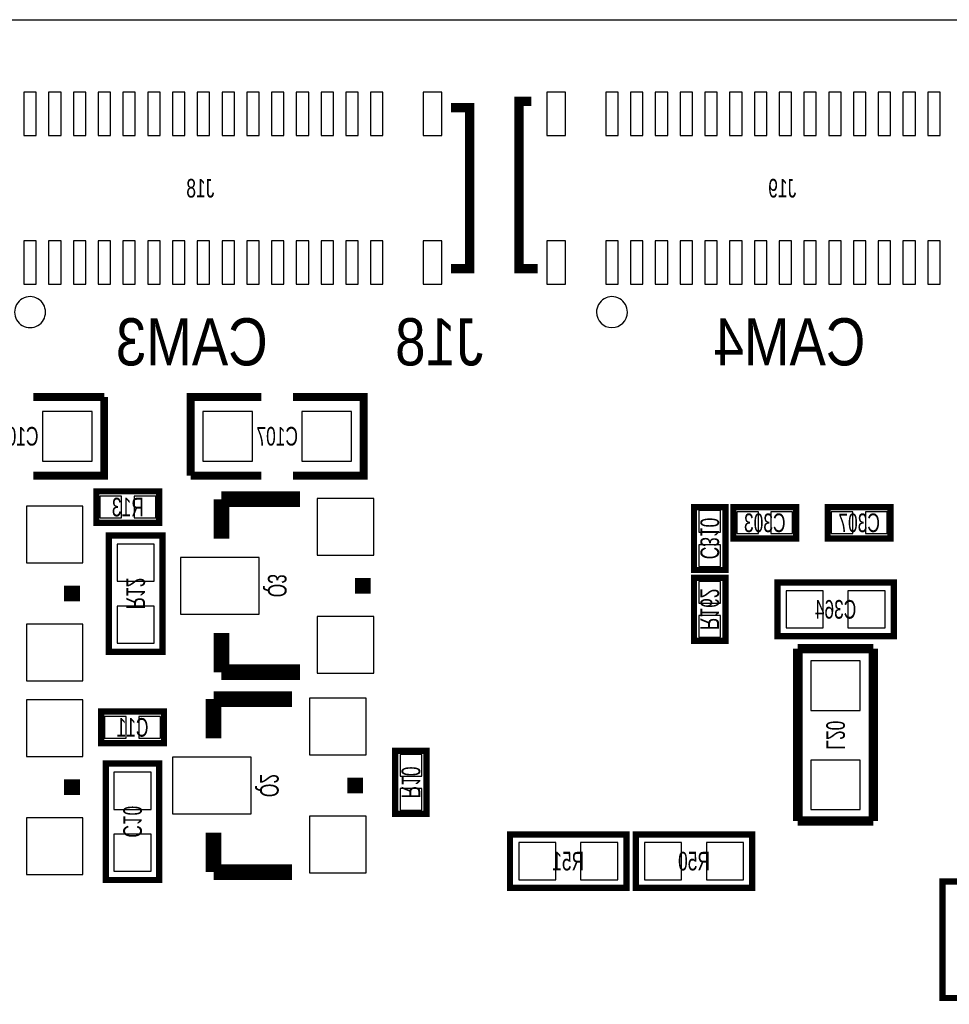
# Model space of a CAD drawing. Extents: x -5 to 90, y 0 to 99.3.
# Tile 6 of 8: x 49.9 to 65, y 40.1 to 56. Entities that reach past the tile are written whole.
import ezdxf
from ezdxf.enums import TextEntityAlignment as Align

# ---------------------------------------------------------------- set-up
doc = ezdxf.new("R2010")
doc.units = 0
for name, color, linetype in [('BG_OUTLINE', 12, 'CONTINUOUS'), ('BG_SILKSCREEN_BOTTOM', 150, 'CONTINUOUS'), ('PG_SILKSCREEN_BOTTOM', 150, 'CONTINUOUS'), ('PIN_BOTTOM', 202, 'CONTINUOUS'), ('RD_SILKSCREEN_BOTTOM', 150, 'CONTINUOUS')]:
    doc.layers.add(name, color=color, linetype=linetype)

msp = doc.modelspace()

# ---------------------------------------------------------------- linework, layer by layer
at = {"layer": 'BG_OUTLINE'}
msp.add_lwpolyline([(83.49996, 55.999888, -0.414214), (85.000084, 54.500018), (85.000084, 1.500124, -0.414249), (83.49996, 0), (1.500124, 0, -0.41426), (0, 1.500124), (0, 54.500018, -0.414229), (1.500124, 55.999888), (15.999968, 55.999888, -0.414239), (16.999966, 54.99989), (16.999966, 52.500022, 0.414244), (18.50009, 50.999898, 0.414203), (19.99996, 52.500022), (19.99996, 54.99989, -0.414224), (20.999958, 55.999888)], format="xyb", close=True, dxfattribs=at)
at = {"layer": 'PG_SILKSCREEN_BOTTOM'}
for points, const_width in [([(58.208215, 54.679875), (58.008215, 54.679875), (58.008215, 51.979881), (58.308215, 51.979881)], 0.150012), ([(56.910199, 54.579876), (57.210198, 54.579876), (57.210198, 51.979881), (56.910199, 51.979881)], 0.150012), ([(50.165, 48.641), (51.308, 48.641), (51.308, 49.911)], 0.127), ([(51.308, 49.911), (50.165, 49.911)], 0.127), ([(53.848, 49.911), (52.705, 49.911), (52.705, 48.641)], 0.127), ([(54.356, 48.641), (55.499, 48.641), (55.499, 49.911), (54.356, 49.911)], 0.127), ([(52.705, 48.641), (53.848, 48.641)], 0.127), ([(52.197, 47.879), (51.181, 47.879), (51.181, 48.387), (52.197, 48.387), (52.197, 47.879)], 0.1016), ([(53.2003, 47.625), (53.2003, 48.26)], 0.254), ([(53.2003, 48.26), (54.4703, 48.26)], 0.254), ([(60.833, 47.117), (60.833, 48.133), (61.341, 48.133), (61.341, 47.117), (60.833, 47.117)], 0.1016), ([(62.484, 47.625), (61.468, 47.625), (61.468, 48.133), (62.484, 48.133), (62.484, 47.625)], 0.1016), ([(62.992, 48.133), (64.008, 48.133), (64.008, 47.625), (62.992, 47.625), (62.992, 48.133)], 0.1016), ([(52.2478, 45.7962), (52.2478, 47.6758), (51.3842, 47.6758), (51.3842, 45.7962), (52.2478, 45.7962)], 0.1016), ([(55.4863, 46.99), (55.4863, 46.736)], 0.254), ([(50.7873, 46.863), (50.7873, 46.609)], 0.254), ([(61.341, 46.99), (61.341, 45.974), (60.833, 45.974), (60.833, 46.99), (61.341, 46.99)], 0.1016), ([(62.1792, 46.0502), (64.0588, 46.0502), (64.0588, 46.9138), (62.1792, 46.9138), (62.1792, 46.0502)], 0.1016), ([(53.2003, 46.101), (53.2003, 45.466)], 0.254), ([(63.7286, 45.847), (62.5094, 45.847)], 0.1524), ([(62.5094, 45.847), (62.5094, 43.0657)], 0.1524), ([(63.7286, 43.0657), (63.7286, 45.847)], 0.1524), ([(53.2003, 45.466), (54.4703, 45.466)], 0.254), ([(53.0733, 44.3992), (53.0733, 45.0342)], 0.254), ([(53.0733, 45.0342), (54.3433, 45.0342)], 0.254), ([(52.2732, 44.323), (51.2572, 44.323), (51.2572, 44.831), (52.2732, 44.831), (52.2732, 44.323)], 0.1016), ([(56.007, 43.18), (56.007, 44.196), (56.515, 44.196), (56.515, 43.18), (56.007, 43.18)], 0.1016), ([(51.3334, 43.9928), (51.3334, 42.1132), (52.197, 42.1132), (52.197, 43.9928), (51.3334, 43.9928)], 0.1016), ([(50.7873, 43.7388), (50.7873, 43.4848)], 0.254), ([(55.3593, 43.7642), (55.3593, 43.5102)], 0.254), ([(62.5094, 43.0657), (63.7286, 43.0657)], 0.1524), ([(53.0733, 42.8752), (53.0733, 42.2402)], 0.254), ([(57.8612, 41.9862), (59.7408, 41.9862), (59.7408, 42.8498), (57.8612, 42.8498), (57.8612, 41.9862)], 0.1016), ([(61.7728, 42.8498), (59.8932, 42.8498), (59.8932, 41.9862), (61.7728, 41.9862), (61.7728, 42.8498)], 0.1016), ([(53.0733, 42.2402), (54.3433, 42.2402)], 0.254), ([(64.8462, 42.0878), (64.8462, 40.2082), (65.7098, 40.2082), (65.7098, 42.0878), (64.8462, 42.0878)], 0.1016)]:
    msp.add_lwpolyline(points, dxfattribs=dict(at, const_width=const_width))
for points in [[(50.360224, 51.279882, 1), (49.860189, 51.279874, 1)], [(59.758224, 51.279882, 1), (59.258189, 51.279874, 1)]]:
    msp.add_lwpolyline(points, format="xyb", close=True, dxfattribs=at)
at = {"layer": 'PIN_BOTTOM'}
for points in [[(50.210212, 54.129864), (50.210212, 54.829862), (50.010212, 54.829862), (50.010212, 54.129864)], [(50.610211, 54.129864), (50.610211, 54.829862), (50.410212, 54.829862), (50.410212, 54.129864)], [(51.01021, 54.129864), (51.01021, 54.829862), (50.810211, 54.829862), (50.810211, 54.129864)], [(51.41021, 54.129864), (51.41021, 54.829862), (51.21021, 54.829862), (51.21021, 54.129864)], [(51.810209, 54.129864), (51.810209, 54.829862), (51.610209, 54.829862), (51.610209, 54.129864)], [(52.210208, 54.129864), (52.210208, 54.829862), (52.010208, 54.829862), (52.010208, 54.129864)], [(52.610207, 54.129864), (52.610207, 54.829862), (52.410208, 54.829862), (52.410208, 54.129864)], [(53.010206, 54.129864), (53.010206, 54.829862), (52.810207, 54.829862), (52.810207, 54.129864)], [(53.410206, 54.129864), (53.410206, 54.829862), (53.210206, 54.829862), (53.210206, 54.129864)], [(53.810205, 54.129864), (53.810205, 54.829862), (53.610205, 54.829862), (53.610205, 54.129864)], [(54.210204, 54.129864), (54.210204, 54.829862), (54.010204, 54.829862), (54.010204, 54.129864)], [(54.610203, 54.129864), (54.610203, 54.829862), (54.410204, 54.829862), (54.410204, 54.129864)], [(55.010202, 54.129864), (55.010202, 54.829862), (54.810203, 54.829862), (54.810203, 54.129864)], [(55.410202, 54.129864), (55.410202, 54.829862), (55.210202, 54.829862), (55.210202, 54.129864)], [(55.810201, 54.129864), (55.810201, 54.829862), (55.610201, 54.829862), (55.610201, 54.129864)], [(56.760212, 54.129864), (56.760212, 54.829862), (56.460212, 54.829862), (56.460212, 54.129864)], [(58.758226, 54.129864), (58.758226, 54.829862), (58.458227, 54.829862), (58.458227, 54.129864)], [(59.608212, 54.129864), (59.608212, 54.829862), (59.408212, 54.829862), (59.408212, 54.129864)], [(60.008211, 54.129864), (60.008211, 54.829862), (59.808212, 54.829862), (59.808212, 54.129864)], [(60.40821, 54.129864), (60.40821, 54.829862), (60.208211, 54.829862), (60.208211, 54.129864)], [(60.80821, 54.129864), (60.80821, 54.829862), (60.60821, 54.829862), (60.60821, 54.129864)], [(61.208209, 54.129864), (61.208209, 54.829862), (61.008209, 54.829862), (61.008209, 54.129864)], [(61.608208, 54.129864), (61.608208, 54.829862), (61.408208, 54.829862), (61.408208, 54.129864)], [(62.008207, 54.129864), (62.008207, 54.829862), (61.808208, 54.829862), (61.808208, 54.129864)], [(62.408206, 54.129864), (62.408206, 54.829862), (62.208207, 54.829862), (62.208207, 54.129864)], [(62.808206, 54.129864), (62.808206, 54.829862), (62.608206, 54.829862), (62.608206, 54.129864)], [(63.208205, 54.129864), (63.208205, 54.829862), (63.008205, 54.829862), (63.008205, 54.129864)], [(63.608204, 54.129864), (63.608204, 54.829862), (63.408204, 54.829862), (63.408204, 54.129864)], [(64.008203, 54.129864), (64.008203, 54.829862), (63.808204, 54.829862), (63.808204, 54.129864)], [(64.408202, 54.129864), (64.408202, 54.829862), (64.208203, 54.829862), (64.208203, 54.129864)], [(64.808202, 54.129864), (64.808202, 54.829862), (64.608202, 54.829862), (64.608202, 54.129864)], [(50.210212, 51.729869), (50.210212, 52.429867), (50.010212, 52.429867), (50.010212, 51.729869)], [(50.610211, 51.729869), (50.610211, 52.429867), (50.410212, 52.429867), (50.410212, 51.729869)], [(51.01021, 51.729869), (51.01021, 52.429867), (50.810211, 52.429867), (50.810211, 51.729869)], [(51.41021, 51.729869), (51.41021, 52.429867), (51.21021, 52.429867), (51.21021, 51.729869)], [(51.810209, 51.729869), (51.810209, 52.429867), (51.610209, 52.429867), (51.610209, 51.729869)], [(52.210208, 51.729869), (52.210208, 52.429867), (52.010208, 52.429867), (52.010208, 51.729869)], [(52.610207, 51.729869), (52.610207, 52.429867), (52.410208, 52.429867), (52.410208, 51.729869)], [(53.010206, 51.729869), (53.010206, 52.429867), (52.810207, 52.429867), (52.810207, 51.729869)], [(53.410206, 51.729869), (53.410206, 52.429867), (53.210206, 52.429867), (53.210206, 51.729869)], [(53.810205, 51.729869), (53.810205, 52.429867), (53.610205, 52.429867), (53.610205, 51.729869)], [(54.210204, 51.729869), (54.210204, 52.429867), (54.010204, 52.429867), (54.010204, 51.729869)], [(54.610203, 51.729869), (54.610203, 52.429867), (54.410204, 52.429867), (54.410204, 51.729869)], [(55.010202, 51.729869), (55.010202, 52.429867), (54.810203, 52.429867), (54.810203, 51.729869)], [(55.410202, 51.729869), (55.410202, 52.429867), (55.210202, 52.429867), (55.210202, 51.729869)], [(55.810201, 51.729869), (55.810201, 52.429867), (55.610201, 52.429867), (55.610201, 51.729869)], [(56.760212, 51.729869), (56.760212, 52.429867), (56.460212, 52.429867), (56.460212, 51.729869)], [(58.758226, 51.729869), (58.758226, 52.429867), (58.458227, 52.429867), (58.458227, 51.729869)], [(59.608212, 51.729869), (59.608212, 52.429867), (59.408212, 52.429867), (59.408212, 51.729869)], [(60.008211, 51.729869), (60.008211, 52.429867), (59.808212, 52.429867), (59.808212, 51.729869)], [(60.40821, 51.729869), (60.40821, 52.429867), (60.208211, 52.429867), (60.208211, 51.729869)], [(60.80821, 51.729869), (60.80821, 52.429867), (60.60821, 52.429867), (60.60821, 51.729869)], [(61.208209, 51.729869), (61.208209, 52.429867), (61.008209, 52.429867), (61.008209, 51.729869)], [(61.608208, 51.729869), (61.608208, 52.429867), (61.408208, 52.429867), (61.408208, 51.729869)], [(62.008207, 51.729869), (62.008207, 52.429867), (61.808208, 52.429867), (61.808208, 51.729869)], [(62.408206, 51.729869), (62.408206, 52.429867), (62.208207, 52.429867), (62.208207, 51.729869)], [(62.808206, 51.729869), (62.808206, 52.429867), (62.608206, 52.429867), (62.608206, 51.729869)], [(63.208205, 51.729869), (63.208205, 52.429867), (63.008205, 52.429867), (63.008205, 51.729869)], [(63.608204, 51.729869), (63.608204, 52.429867), (63.408204, 52.429867), (63.408204, 51.729869)], [(64.008203, 51.729869), (64.008203, 52.429867), (63.808204, 52.429867), (63.808204, 51.729869)], [(64.408202, 51.729869), (64.408202, 52.429867), (64.208203, 52.429867), (64.208203, 51.729869)], [(64.808202, 51.729869), (64.808202, 52.429867), (64.608202, 52.429867), (64.608202, 51.729869)], [(51.11115, 48.87595), (51.11115, 49.67605), (50.31105, 49.67605), (50.31105, 48.87595)], [(52.90185, 49.67605), (52.90185, 48.87595), (53.70195, 48.87595), (53.70195, 49.67605)], [(54.50205, 49.67605), (54.50205, 48.87595), (55.30215, 48.87595), (55.30215, 49.67605)], [(51.588924, 47.957994), (51.588924, 48.308006), (51.238912, 48.308006), (51.238912, 47.957994)], [(52.139088, 47.957994), (52.139088, 48.308006), (51.789076, 48.308006), (51.789076, 47.957994)], [(55.6641, 48.2727), (54.7497, 48.2727), (54.7497, 47.3583), (55.6641, 47.3583)], [(50.9651, 48.1457), (50.0507, 48.1457), (50.0507, 47.2313), (50.9651, 47.2313)], [(60.911994, 47.725076), (61.262006, 47.725076), (61.262006, 48.075088), (60.911994, 48.075088)], [(61.875924, 47.703994), (61.875924, 48.054006), (61.525912, 48.054006), (61.525912, 47.703994)], [(62.426088, 47.703994), (62.426088, 48.054006), (62.076076, 48.054006), (62.076076, 47.703994)], [(63.049912, 48.054006), (63.049912, 47.703994), (63.399924, 47.703994), (63.399924, 48.054006)], [(63.600076, 48.054006), (63.600076, 47.703994), (63.950088, 47.703994), (63.950088, 48.054006)], [(51.516305, 46.936177), (52.115695, 46.936177), (52.115695, 47.535567), (51.516305, 47.535567)], [(60.911994, 47.174912), (61.262006, 47.174912), (61.262006, 47.524924), (60.911994, 47.524924)], [(53.8099, 47.3202), (52.5399, 47.3202), (52.5399, 46.4058), (53.8099, 46.4058)], [(61.262006, 46.932088), (60.911994, 46.932088), (60.911994, 46.582076), (61.262006, 46.582076)], [(62.319433, 46.781695), (62.319433, 46.182305), (62.918823, 46.182305), (62.918823, 46.781695)], [(63.319177, 46.781695), (63.319177, 46.182305), (63.918567, 46.182305), (63.918567, 46.781695)], [(51.516305, 45.936433), (52.115695, 45.936433), (52.115695, 46.535823), (51.516305, 46.535823)], [(55.6641, 46.3677), (54.7497, 46.3677), (54.7497, 45.4533), (55.6641, 45.4533)], [(61.262006, 46.381924), (60.911994, 46.381924), (60.911994, 46.031912), (61.262006, 46.031912)], [(50.9651, 46.2407), (50.0507, 46.2407), (50.0507, 45.3263), (50.9651, 45.3263)], [(62.71895, 44.85005), (63.51905, 44.85005), (63.51905, 45.65015), (62.71895, 45.65015)], [(50.9651, 45.0215), (50.0507, 45.0215), (50.0507, 44.1071), (50.9651, 44.1071)], [(55.5371, 45.0469), (54.6227, 45.0469), (54.6227, 44.1325), (55.5371, 44.1325)], [(51.665124, 44.401994), (51.665124, 44.752006), (51.315112, 44.752006), (51.315112, 44.401994)], [(52.215288, 44.401994), (52.215288, 44.752006), (51.865276, 44.752006), (51.865276, 44.401994)], [(53.6829, 44.0944), (52.4129, 44.0944), (52.4129, 43.18), (53.6829, 43.18)], [(56.085994, 43.788076), (56.436006, 43.788076), (56.436006, 44.138088), (56.085994, 44.138088)], [(62.71895, 43.24985), (63.51905, 43.24985), (63.51905, 44.04995), (62.71895, 44.04995)], [(52.064895, 43.852567), (51.465505, 43.852567), (51.465505, 43.253177), (52.064895, 43.253177)], [(56.085994, 43.237912), (56.436006, 43.237912), (56.436006, 43.587924), (56.085994, 43.587924)], [(50.9651, 43.1165), (50.0507, 43.1165), (50.0507, 42.2021), (50.9651, 42.2021)], [(55.5371, 43.1419), (54.6227, 43.1419), (54.6227, 42.2275), (55.5371, 42.2275)], [(52.064895, 42.852823), (51.465505, 42.852823), (51.465505, 42.253433), (52.064895, 42.253433)], [(58.001433, 42.717695), (58.001433, 42.118305), (58.600823, 42.118305), (58.600823, 42.717695)], [(59.001177, 42.717695), (59.001177, 42.118305), (59.600567, 42.118305), (59.600567, 42.717695)], [(60.632823, 42.118305), (60.632823, 42.717695), (60.033433, 42.717695), (60.033433, 42.118305)], [(61.632567, 42.118305), (61.632567, 42.717695), (61.033177, 42.717695), (61.033177, 42.118305)]]:
    msp.add_lwpolyline(points, close=True, dxfattribs=at)

# ---------------------------------------------------------------- texts
at = {"layer": 'BG_SILKSCREEN_BOTTOM', "text_generation_flag": 2, "width": 0.866667}
for s, p in [('CAM3', (53.9496, 50.419)), ('J18', (57.4294, 50.419)), ('CAM4', (63.6016, 50.419))]:
    msp.add_text(s, height=0.762, dxfattribs=at).set_placement(p)
at = {"layer": 'RD_SILKSCREEN_BOTTOM', "text_generation_flag": 2, "width": 0.699348}
for s, p in [('J18', (52.860194, 53.129891)), ('J19', (62.258194, 53.129891)), ('C108', (49.911, 49.125988)), ('C107', (54.102, 49.125988)), ('R13', (51.689, 47.982988)), ('C303', (61.976, 47.728988)), ('C307', (63.5, 47.728988)), ('C364', (63.119, 46.331988)), ('C11', (51.7652, 44.426988)), ('R51', (58.801, 42.267988)), ('R50', (60.833, 42.267988))]:
    msp.add_text(s, height=0.299999, dxfattribs=at).set_placement(p, align=Align.CENTER)
for s, p in [('C310', (60.937013, 47.625356)), ('R12', (51.666013, 46.736356)), ('Q3', (53.952013, 46.863356)), ('R162', (60.937013, 46.482356)), ('L20', (62.969013, 44.450356)), ('R10', (56.111013, 43.688356)), ('Q2', (53.825013, 43.637556)), ('C10', (51.615213, 43.053356))]:
    msp.add_text(s, height=0.299999, rotation=270, dxfattribs=at).set_placement(p, align=Align.CENTER)

doc.saveas('drawing.dxf')
